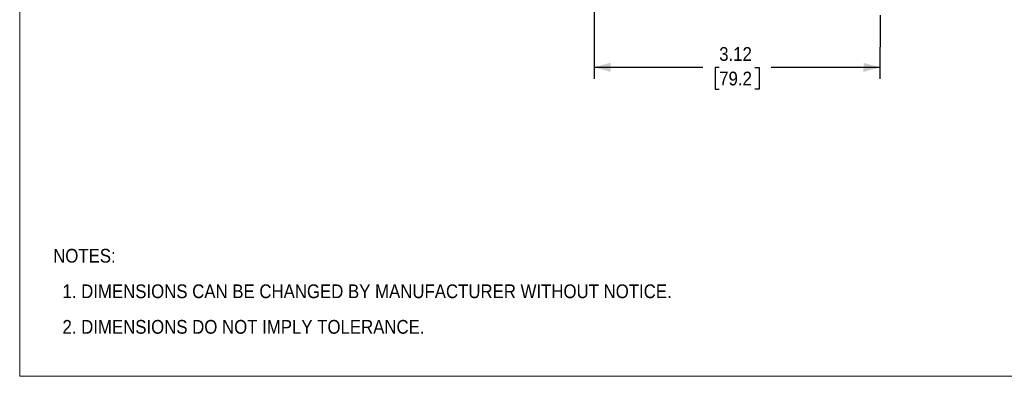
# Model space of a CAD drawing. Header units: inches. Extents: x 0 to 17, y 0 to 11.
# Tile 1 of 14: x 0 to 10.7, y 0 to 3.9. Entities that reach past the tile are written whole.
import ezdxf

# ---------------------------------------------------------------- set-up
doc = ezdxf.new("R2010")
doc.units = ezdxf.units.IN
doc.header["$MEASUREMENT"] = 0
doc.linetypes.add('SLD-Solid', pattern=[0])
doc.layers.add('DIMENSIONS', color=140, linetype='SLD-Solid', lineweight=25)
doc.layers.add('TEXT', color=140, linetype='SLD-Solid', lineweight=25)
doc.layers.add('SLD-DEFPOINTS', color=7, linetype='Continuous')
doc.styles.add('SLDTEXTSTYLE0', font='GOTHIC.TTF', dxfattribs={"width": 0.913})
doc.dimstyles.new('SLDDIMSTYLE0', dxfattribs={"dimtxt": 0.15, "dimasz": 0.18, "dimexe": 0, "dimexo": 0.0625, "dimgap": 0.0375, "dimtad": 0, "dimtih": 1, "dimtoh": 1, "dimrnd": 1e-09, "dimzin": 12, "dimdsep": 46, "dimtxsty": 'SLDTEXTSTYLE0', "dimsah": 1, "dimcen": 0.09, "dimadec": 0, "dimazin": 3, "dimtfac": 1, "dimtdec": 3, "dimtofl": 0, "dimtmove": 0, "dimatfit": 3, "dimfxl": 0, "dimfrac": 2, "dimtolj": 1, "dimtzin": 12, "dimarcsym": 0})

# ---------------------------------------------------------------- blocks, each defined once
blk = doc.blocks.new('Block2')
at = {"color": 7, "linetype": 'SLD-Solid', "lineweight": 18}
for p, q in [((0, 0), (0, 11)), ((17, 0), (0, 0))]:
    blk.add_line(p, q, dxfattribs=at)
blk = doc.blocks.new('SW_NOTE_0_2')
at = {"layer": 'TEXT', "color": 0, "char_height": 0.15, "attachment_point": 1, "style": 'SLDTEXTSTYLE0'}
for s, insert in [('NOTES:', (0, 0.192)), ('  1. DIMENSIONS CAN BE CHANGED BY MANUFACTURER WITHOUT NOTICE.', (0, -0.196)), ('  2. DIMENSIONS DO NOT IMPLY TOLERANCE.', (0, -0.584))]:
    blk.add_mtext(s, dxfattribs=dict(at, insert=insert))
blk = doc.blocks.new('_D')
at = {"layer": 'DIMENSIONS'}
for p, q in [((6.265, 5.695), (6.265, 5.246)), ((6.265, 5.121), (6.264, 3.248)), ((9.383, 4.464), (9.383, 4.065)), ((9.383, 3.94), (9.382, 3.247)), ((6.264, 3.373), (7.452, 3.373)), ((7.629, 3.371), (7.584, 3.371)), ((7.584, 3.371), (7.584, 3.133)), ((8.017, 3.371), (8.063, 3.371)), ((8.063, 3.371), (8.063, 3.133)), ((9.382, 3.372), (8.195, 3.372)), ((7.584, 3.133), (7.629, 3.133)), ((8.063, 3.133), (8.017, 3.133))]:
    blk.add_line(p, q, dxfattribs=at)
for points in [[(6.264, 3.373), (6.444, 3.323), (6.444, 3.423)], [(9.382, 3.372), (9.203, 3.422), (9.202, 3.322)]]:
    blk.add_solid(points, dxfattribs=at)
at = {"layer": 'DIMENSIONS', "char_height": 0.15, "attachment_point": 1, "style": 'SLDTEXTSTYLE0'}
for s, insert in [('3.12', (7.629, 3.593)), ('79.2', (7.629, 3.325))]:
    blk.add_mtext(s, dxfattribs=dict(at, insert=insert))

msp = doc.modelspace()

# ---------------------------------------------------------------- block references
at = {"layer": 'SLD-DEFPOINTS'}
msp.add_blockref('Block2', (0, 0), dxfattribs=at)
at = {"layer": 'TEXT'}
msp.add_blockref('SW_NOTE_0_2', (0.365, 1.199), dxfattribs=at)

# ---------------------------------------------------------------- dimensions: what is measured, and where the dimension line sits
at = {"layer": 'DIMENSIONS'}
dim = msp.add_linear_dim(base=(9.382, 3.372), p1=(6.265, 5.745), p2=(9.383, 4.514), angle=359.9698, dimstyle='SLDDIMSTYLE0', dxfattribs=at)
dim.commit()
dim.dimension.update_dxf_attribs({"geometry": '_D', "text_midpoint": (7.823, 3.372), "dimtype": 160})

doc.saveas('drawing.dxf')
